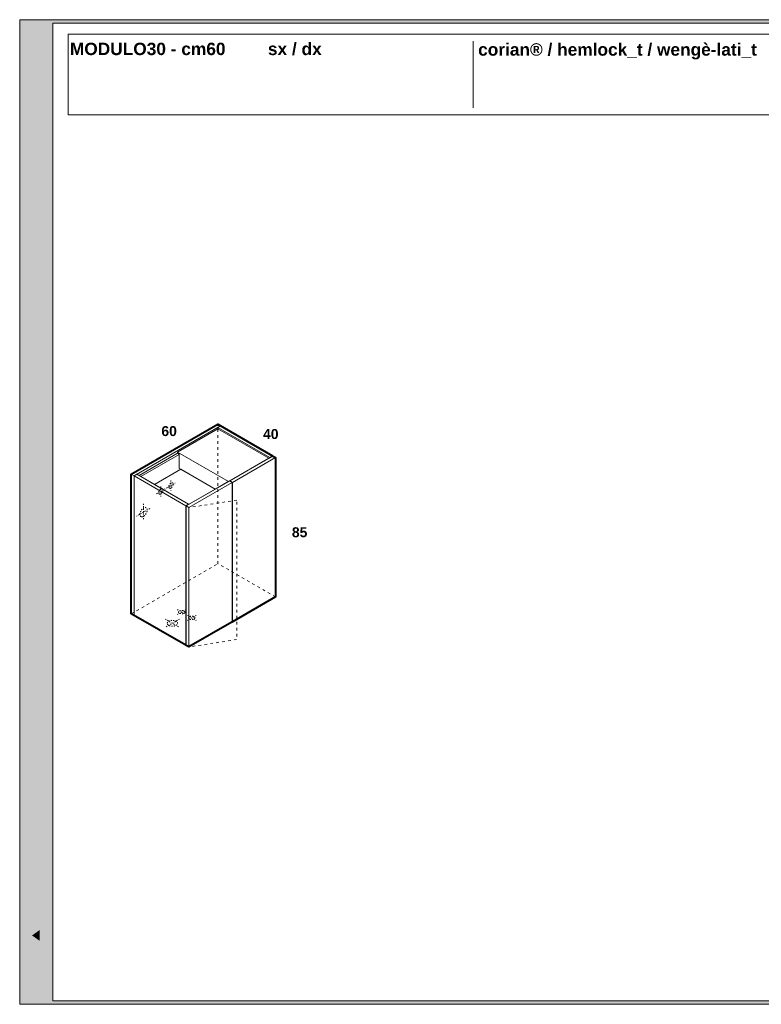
# Model space of a CAD drawing. Header units: millimetres. Extents: x 23321 to 49942, y -33706 to -16645.
# Tile 1 of 27: x 23321 to 25552, y -33706 to -30746. Entities that reach past the tile are written whole.
import ezdxf

# ---------------------------------------------------------------- set-up
doc = ezdxf.new("R2010")
doc.units = ezdxf.units.MM
doc.header["$MEASUREMENT"] = 0
doc.linetypes.add('AStair_dashed', pattern=[1800, 800, -1000])
for name, color, linetype, lineweight in [('032-Muri Esterni.MVI_Num_Penna__91', 255, 'Continuous', 13), ('0_Num_Penna__1', 7, 'Continuous', 9), ('1_Num_Penna__21', 7, 'Continuous', 20), ('1_Num_Penna__41', 7, 'Continuous', 40), ('Bordi_Num_Penna__1', 7, 'Continuous', 9), ('SCRITTE_Num_Penna__95', 251, 'Continuous', 13), ('squadratura_schede', 8, 'Continuous', 13), ('Testi_Num_Penna__1', 7, 'Continuous', 9)]:
    doc.layers.add(name, color=color, linetype=linetype, lineweight=lineweight)
doc.styles.add('GENERATED_STYLE_2', font='swissb.ttf')

msp = doc.modelspace()

# ---------------------------------------------------------------- hatches: boundary and pattern name
at = {"layer": '032-Muri Esterni.MVI_Num_Penna__91', "linetype": 'Continuous'}
h = msp.add_hatch(color=256, dxfattribs=at)
h.paths.add_polyline_path([(23371.269, -33685.927, 0.41421356), (23402.044, -33655.151), (23402.044, -33145.335, 0.41421356), (23371.269, -33114.559, 0.41421356), (23340.493, -33145.335), (23340.493, -33655.151, 0.41421356)], flags=0)
h.paths.add_polyline_path([(23375.005, -33276.998), (23394.965, -33238.915), (23394.965, -33270.842), (23371.28, -33315.059), (23394.965, -33315.059), (23394.965, -33335.048), (23347.57, -33335.048), (23347.57, -33296.992), (23347.578, -33294.564), (23347.602, -33292.222), (23347.642, -33289.967), (23347.697, -33287.799), (23347.766, -33285.718), (23347.849, -33283.725), (23347.946, -33281.819), (23348.056, -33280), (23348.098, -33279.415), (23348.149, -33278.835), (23348.207, -33278.261), (23348.272, -33277.692), (23348.341, -33277.126), (23348.413, -33276.564), (23348.486, -33276.004), (23348.559, -33275.445), (23348.704, -33274.306), (23348.86, -33273.176), (23349.029, -33272.056), (23349.212, -33270.948), (23349.41, -33269.851), (23349.626, -33268.768), (23349.861, -33267.698), (23350.116, -33266.644), (23350.532, -33265.118), (23350.977, -33263.671), (23351.45, -33262.302), (23351.952, -33261.013), (23352.482, -33259.805), (23353.042, -33258.676), (23353.629, -33257.629), (23354.246, -33256.664), (23354.37, -33256.483), (23354.496, -33256.309), (23354.625, -33256.143), (23354.756, -33255.983), (23354.889, -33255.828), (23355.023, -33255.678), (23355.159, -33255.531), (23355.295, -33255.386), (23355.864, -33254.824), (23356.46, -33254.333), (23357.082, -33253.916), (23357.732, -33253.573), (23358.407, -33253.304), (23359.109, -33253.111), (23359.837, -33252.995), (23360.591, -33252.956), (23361.872, -33253.045), (23363.092, -33253.314), (23364.251, -33253.761), (23365.35, -33254.388), (23366.388, -33255.193), (23367.365, -33256.177), (23368.282, -33257.34), (23369.138, -33258.681), (23369.929, -33260.148), (23370.687, -33261.749), (23371.413, -33263.49), (23372.107, -33265.374), (23372.767, -33267.405), (23373.395, -33269.587), (23373.989, -33271.924), (23374.549, -33274.421)], flags=0)
h.paths.add_polyline_path([(23394.965, -33375.656), (23371.28, -33419.864), (23347.6, -33375.656), (23347.6, -33343.729), (23371.28, -33388.931), (23394.965, -33343.729)], flags=0)
h.paths.add_polyline_path([(23347.57, -33420.066), (23394.965, -33420.066), (23394.965, -33441.221), (23347.57, -33441.221)], flags=0)
h.paths.add_polyline_path([(23347.57, -33513.76), (23347.57, -33483.932), (23394.965, -33450.285), (23394.965, -33473.049), (23384.693, -33480.315), (23384.693, -33517.382), (23394.965, -33524.643), (23394.965, -33547.403)], flags=0)
h.paths.add_polyline_path([(23353.459, -33574.189), (23394.965, -33594.717), (23394.965, -33614.965), (23353.459, -33635.483), (23394.965, -33635.483), (23394.965, -33653.585), (23347.57, -33653.585), (23347.57, -33621.094), (23380.77, -33604.843), (23347.57, -33588.578), (23347.57, -33556.088), (23394.965, -33556.088), (23394.965, -33574.189)], flags=0)
h.paths.add_polyline_path([(23353.953, -33157.632), (23354.356, -33156.83), (23354.767, -33156.054), (23355.188, -33155.304), (23355.617, -33154.579), (23356.502, -33153.205), (23357.423, -33151.933), (23359.373, -33149.695), (23361.467, -33147.864), (23363.704, -33146.441), (23366.085, -33145.424), (23368.61, -33144.814), (23371.28, -33144.611), (23373.933, -33144.813), (23376.445, -33145.42), (23378.816, -33146.432), (23381.047, -33147.849), (23383.137, -33149.67), (23385.086, -33151.895), (23386.895, -33154.525), (23388.564, -33157.558), (23390.067, -33160.951), (23391.368, -33164.654), (23392.469, -33168.668), (23393.368, -33172.991), (23394.067, -33177.624), (23394.566, -33182.568), (23394.865, -33187.82), (23394.965, -33193.383), (23394.865, -33198.93), (23394.566, -33204.171), (23394.067, -33209.104), (23393.368, -33213.73), (23392.469, -33218.049), (23391.368, -33222.059), (23390.067, -33225.761), (23388.564, -33229.155), (23386.895, -33232.191), (23385.086, -33234.822), (23383.137, -33237.048), (23381.047, -33238.868), (23378.816, -33240.284), (23376.445, -33241.294), (23373.933, -33241.901), (23371.28, -33242.103), (23368.61, -33241.901), (23366.085, -33241.294), (23363.704, -33240.284), (23361.467, -33238.868), (23359.373, -33237.048), (23357.423, -33234.822), (23355.617, -33232.191), (23353.953, -33229.155), (23352.458, -33225.761), (23351.161, -33222.059), (23350.064, -33218.049), (23349.166, -33213.73), (23348.468, -33209.104), (23347.969, -33204.171), (23347.669, -33198.93), (23347.57, -33193.383), (23347.669, -33187.853), (23347.969, -33182.626), (23348.468, -33177.701), (23349.166, -33173.079), (23350.064, -33168.761), (23351.161, -33164.746), (23352.458, -33161.036)], flags=0)
for points in [[(23359.603, -33207.753), (23359.11, -33205.161), (23358.727, -33202.401), (23358.453, -33199.5), (23358.288, -33196.484), (23358.233, -33193.383), (23358.288, -33190.288), (23358.453, -33187.277), (23358.727, -33184.378), (23359.11, -33181.618), (23359.603, -33179.026), (23360.206, -33176.631), (23360.918, -33174.459), (23361.739, -33172.541), (23362.659, -33170.858), (23363.656, -33169.399), (23364.731, -33168.165), (23365.884, -33167.156), (23367.115, -33166.371), (23368.425, -33165.81), (23369.813, -33165.474), (23371.28, -33165.362), (23372.739, -33165.473), (23374.119, -33165.808), (23375.423, -33166.366), (23376.649, -33167.146), (23377.797, -33168.148), (23378.868, -33169.372), (23379.375, -33170.067), (23379.862, -33170.818), (23380.098, -33171.214), (23380.33, -33171.624), (23380.556, -33172.048), (23380.778, -33172.485), (23381.605, -33174.402), (23382.321, -33176.572), (23382.927, -33178.969), (23383.422, -33181.564), (23383.807, -33184.331), (23384.082, -33187.241), (23384.246, -33190.267), (23384.301, -33193.383), (23384.246, -33196.484), (23384.082, -33199.5), (23383.807, -33202.401), (23383.422, -33205.161), (23382.927, -33207.753), (23382.321, -33210.147), (23381.605, -33212.318), (23380.778, -33214.237), (23379.862, -33215.903), (23378.868, -33217.347), (23377.797, -33218.571), (23376.649, -33219.573), (23375.423, -33220.352), (23374.119, -33220.91), (23372.739, -33221.244), (23371.28, -33221.356), (23369.813, -33221.244), (23368.425, -33220.91), (23367.115, -33220.352), (23365.884, -33219.573), (23364.731, -33218.571), (23363.656, -33217.347), (23362.659, -33215.903), (23361.739, -33214.237), (23360.918, -33212.318), (23360.206, -33210.147)], [(23355.458, -33284.789), (23355.411, -33285.143), (23355.351, -33285.605), (23355.249, -33286.338), (23355.156, -33287.176), (23355.072, -33288.093), (23354.997, -33289.06), (23354.932, -33290.051), (23354.878, -33291.038), (23354.834, -33291.994), (23354.801, -33292.892), (23354.775, -33293.999), (23354.753, -33295.351), (23354.735, -33296.88), (23354.719, -33298.516), (23354.708, -33300.192), (23354.7, -33301.838), (23354.695, -33303.387), (23354.693, -33304.769), (23354.693, -33315.059), (23371.28, -33315.059), (23369.684, -33312.086), (23369.684, -33306.322), (23369.68, -33304.527), (23369.667, -33302.597), (23369.645, -33300.601), (23369.614, -33298.606), (23369.573, -33296.681), (23369.523, -33294.894), (23369.462, -33293.313), (23369.392, -33292.006), (23369.315, -33290.829), (23369.213, -33289.616), (23369.088, -33288.394), (23368.939, -33287.191), (23368.766, -33286.034), (23368.571, -33284.951), (23368.354, -33283.969), (23368.114, -33283.115), (23367.864, -33282.397), (23367.609, -33281.73), (23367.347, -33281.114), (23367.079, -33280.549), (23366.806, -33280.034), (23366.526, -33279.569), (23366.241, -33279.154), (23365.951, -33278.787), (23365.59, -33278.437), (23365.123, -33278.089), (23364.577, -33277.756), (23363.979, -33277.453), (23363.357, -33277.194), (23362.737, -33276.991), (23362.147, -33276.86), (23361.614, -33276.813), (23361.128, -33276.85), (23360.575, -33276.959), (23359.985, -33277.134), (23359.384, -33277.368), (23358.799, -33277.656), (23358.257, -33277.992), (23357.786, -33278.371), (23357.412, -33278.787), (23357.106, -33279.261), (23356.816, -33279.836), (23356.544, -33280.504), (23356.287, -33281.258), (23356.048, -33282.09), (23355.824, -33282.992), (23355.616, -33283.957)], [(23381.544, -33482.526), (23381.544, -33515.158), (23358.444, -33498.85)]]:
    msp.add_hatch(color=256, dxfattribs=at).paths.add_polyline_path(points, flags=0)
at = {"layer": 'squadratura_schede', "linetype": 'Continuous', "ltscale": 0.01}
h = msp.add_hatch(color=256, dxfattribs=at)
h.paths.add_polyline_path([(23321.25, -33705.927), (27621.25, -33705.927), (27621.25, -30745.925), (23321.25, -30745.925)])
h.paths.add_polyline_path([(27521.292, -30756.044), (27521.292, -33695.807), (23421.269, -33695.807), (23421.269, -30756.044)], flags=16)

# ---------------------------------------------------------------- linework, layer by layer
at = {"layer": '0_Num_Penna__1', "linetype": 'Continuous', "flags": 128}
for points in [[(23925.553, -31967.077), (23917.325, -31962.327), (23656.998, -32112.627), (23665.225, -32117.377), (23673.453, -32112.627), (23917.325, -31971.827)], [(24081.437, -32057.077), (23925.553, -31967.077), (23665.225, -32117.377), (23821.11, -32207.377), (23829.337, -32202.627), (23673.453, -32112.627), (23917.325, -31971.827), (24073.21, -32061.827)], [(23796.298, -32049.452), (23680.164, -32116.502), (23673.453, -32112.627), (23917.325, -31971.827), (23917.325, -31975.577), (23796.082, -32045.577), (23796.082, -32049.327)], [(23953.265, -32132.077), (23953.265, -32133.277), (23952.226, -32132.677), (23949.585, -32134.202), (23796.082, -32045.577), (23917.325, -31975.577), (24070.828, -32064.202)], [(24070.828, -32064.202), (23917.325, -31975.577), (23917.325, -31971.827), (24073.21, -32061.827), (24073.21, -32062.827)], [(23796.298, -32049.452), (23801.278, -32052.327), (23801.278, -32052.577), (23685.36, -32119.502), (23680.164, -32116.502)], [(23685.317, -32119.527), (23801.278, -32052.577), (23801.278, -32095.077), (23805.608, -32097.577), (23726.453, -32143.277)], [(23796.082, -32045.577), (23949.585, -32134.202), (23946.337, -32136.077), (23945.688, -32135.702), (23945.688, -32135.952), (23908.882, -32157.202), (23801.278, -32095.077), (23801.278, -32052.327), (23796.082, -32049.327)], [(23961.493, -32136.827), (23953.265, -32132.077), (24082.303, -32057.577), (24090.53, -32062.327)], [(23961.493, -32555.827), (23961.493, -32136.827), (24090.53, -32062.327), (24090.53, -32481.327)], [(24081.437, -32058.077), (24073.21, -32062.827), (24073.21, -32061.827), (24081.437, -32057.077)], [(23665.225, -32536.377), (23665.225, -32117.377), (23656.998, -32112.627), (23656.998, -32531.627)], [(23805.608, -32097.577), (23908.882, -32157.202), (23829.337, -32203.127), (23829.337, -32202.627), (23726.497, -32143.252)], [(23821.11, -32626.377), (23821.11, -32207.377), (23665.225, -32117.377), (23665.225, -32536.377)], [(23821.11, -32626.377), (23821.11, -32207.377), (23665.225, -32117.377), (23665.225, -32536.377)], [(23952.053, -32132.777), (23960.28, -32137.527), (23830.203, -32212.627), (23821.976, -32207.877)], [(23829.337, -32203.627), (23829.337, -32203.127), (23945.904, -32135.827), (23946.337, -32136.077)], [(23960.28, -32556.527), (23830.203, -32631.627), (23830.203, -32212.627), (23960.28, -32137.527)], [(23945.688, -32135.952), (23945.688, -32135.702), (23945.904, -32135.827)], [(23952.053, -32132.777), (23960.28, -32137.527)], [(23960.28, -32137.527), (23960.28, -32556.527), (23960.28, -32137.527)], [(23821.11, -32626.377), (23821.11, -32207.377), (23829.337, -32202.627), (23829.337, -32203.627), (23821.976, -32207.877), (23821.976, -32626.377)], [(23821.976, -32626.877), (23821.976, -32207.877), (23830.203, -32212.627), (23830.203, -32631.627)]]:
    msp.add_lwpolyline(points, close=True, dxfattribs=at)
at = {"layer": '0_Num_Penna__1', "color": 1, "linetype": 'AStair_dashed', "ltscale": 0.004, "flags": 128}
for points in [[(23763.086, -32153.877), (23789.067, -32138.877)], [(23776.077, -32131.377), (23776.077, -32161.377)], [(23732.775, -32171.377), (23758.756, -32156.377)], [(23745.766, -32148.877), (23745.766, -32178.877)], [(23693.804, -32201.377), (23693.804, -32251.377)], [(23672.154, -32238.877), (23715.455, -32213.877)], [(23821.542, -32519.127), (23795.562, -32534.127)], [(23795.562, -32519.127), (23821.542, -32534.127)], [(23758.756, -32547.877), (23802.057, -32572.877)], [(23802.057, -32547.877), (23758.756, -32572.877)], [(23851.853, -32536.627), (23825.873, -32551.627)], [(23825.873, -32536.627), (23851.853, -32551.627)]]:
    msp.add_lwpolyline(points, dxfattribs=at)
at = {"layer": '0_Num_Penna__1', "color": 1, "linetype": 'AStair_dashed', "ltscale": 0.004}
for centre, major_axis, ratio in [((23776.077, -32146.377), (-4.593, -7.955), 0.57735027), ((23745.766, -32163.877), (-4.593, -7.955), 0.57735027), ((23693.804, -32226.377), (-7.655, -13.258), 0.57735027), ((23808.552, -32526.627), (9.54, 0), 0.5326175), ((23780.406, -32560.377), (-15.309, 0), 0.57735027), ((23838.863, -32544.127), (9.54, 0), 0.5326175)]:
    msp.add_ellipse(centre, major_axis=major_axis, ratio=ratio, dxfattribs=at)
at = {"layer": '1_Num_Penna__21', "linetype": 'Continuous', "flags": 128}
msp.add_lwpolyline([(23466.55, -31032.177), (27471.311, -31032.177), (27471.311, -30789.524), (23466.55, -30789.524)], close=True, dxfattribs=at)
at = {"layer": '1_Num_Penna__41', "linetype": 'Continuous', "flags": 128}
msp.add_lwpolyline([(23959.241, -32555.927), (23959.241, -32557.127), (23960.28, -32556.527), (23959.241, -32555.927), (23959.241, -32557.127), (23830.203, -32631.627), (23821.976, -32626.877), (23821.976, -32626.377), (23821.11, -32626.377), (23656.998, -32531.627), (23656.998, -32112.627), (23917.325, -31962.327), (24081.437, -32057.077), (24081.437, -32058.077), (24082.303, -32057.577), (24090.53, -32062.327), (24090.53, -32481.327), (23961.493, -32555.827), (23960.453, -32555.227), (23960.453, -32556.427), (23961.319, -32555.927), (23960.28, -32555.327), (23960.28, -32556.527), (23959.241, -32555.927), (23959.241, -32557.127), (23960.28, -32556.527)], close=True, dxfattribs=at)
at = {"layer": 'Bordi_Num_Penna__1', "linetype": 'AStair_dashed', "ltscale": 0.01, "flags": 128}
for points in [[(23917.325, -32381.326), (23917.325, -31962.327)], [(23656.998, -32531.627), (23917.327, -32381.326)], [(24090.093, -32481.073), (23917.325, -32381.326)]]:
    msp.add_lwpolyline(points, dxfattribs=at)
msp.add_lwpolyline([(23974.259, -32190.302), (23830.203, -32212.627), (23830.203, -32631.627), (23974.259, -32609.302)], close=True, dxfattribs=at)
at = {"layer": 'SCRITTE_Num_Penna__95', "linetype": 'Continuous'}
msp.add_line((24685.235, -30810.85), (24685.235, -31010.85), dxfattribs=at)
at = {"layer": 'squadratura_schede', "linetype": 'Continuous', "ltscale": 0.01, "flags": 128}
for points in [[(23321.25, -33705.927), (27621.25, -33705.927), (27621.25, -30745.925), (23321.25, -30745.925)], [(27521.292, -30756.044), (27521.292, -33695.807), (23421.269, -33695.807), (23421.269, -30756.044)]]:
    msp.add_lwpolyline(points, close=True, dxfattribs=at)

# ---------------------------------------------------------------- texts
at = {"layer": 'Testi_Num_Penna__1', "linetype": 'Continuous', "style": 'GENERATED_STYLE_2'}
for s, insert, char_height, attachment_point in [('\\pt595.48,687.56;MODULO30 - cm60^Isx / dx', (23472.208, -30815.099), 37.21776, 1), ('corian® / hemlock_t / wengè-lati_t}', (24699.969, -30865.587), 37.20001, 7), ('60', (23747.289, -31967.625), 30, 1), ('{40}', (24053.01, -31976.477), 30, 1), ('{85}', (24139.778, -32271.827), 30, 1)]:
    msp.add_mtext(s, dxfattribs=dict(at, insert=insert, char_height=char_height, attachment_point=attachment_point))

doc.saveas('drawing.dxf')
